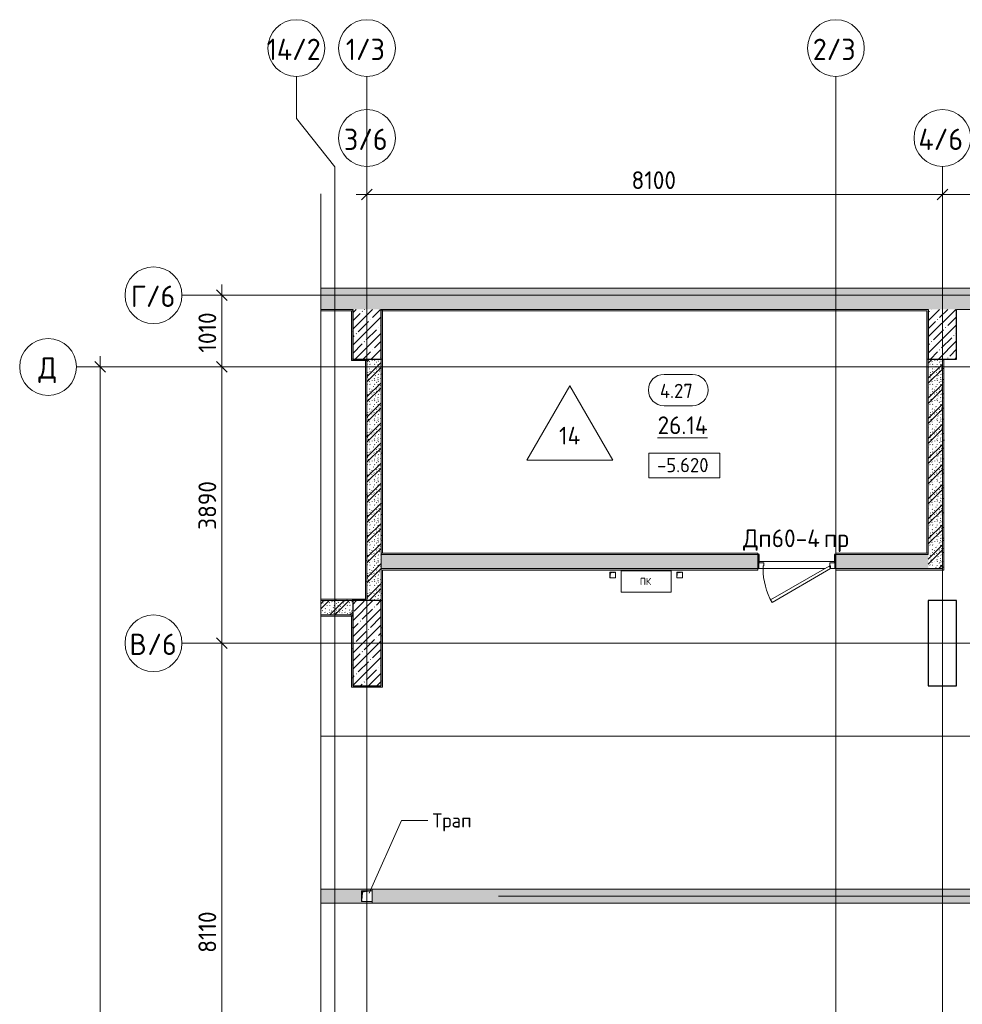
# Model space of a CAD drawing. Header units: millimetres. Extents: x 82112 to 162374, y -10965 to 131389.
# Tile 79 of 82: x 82112 to 95380, y 116527 to 130388. Entities that reach past the tile are written whole.
import ezdxf

# ---------------------------------------------------------------- set-up
doc = ezdxf.new("R2010")
doc.units = ezdxf.units.MM
doc.linetypes.add('3_ Штрих_ 1 х 1 мм', pattern=[2, 1, -1])
doc.linetypes.add('4_ Штрихпунктир_ 10 х 2 мм', pattern=[14, 10, -2, 0, -2])
for name, color, linetype, lineweight in [('A-ANNO-DIMS', 7, 'Continuous', 5), ('A-ANNO-DIMS-100', 7, 'Continuous', 5), ('A-ANNO-NOTE', 7, 'Continuous', 5), ('A-AREA-IDEN', 7, 'Continuous', 5), ('A-DETL', 7, 'Continuous', 25), ('A-DETL-GENF', 7, 'Continuous', 13), ('A-DOOR', 7, 'Continuous', 13), ('A-DOOR-FRAM', 7, 'Continuous', 13), ('A-DOOR-IDEN', 7, 'Continuous', 5), ('A-FLOR', 7, 'Continuous', 13), ('A-FLOR-IDEN', 7, 'Continuous', 5), ('A-WALL', 7, 'Continuous', 13), ('A-WALL-PATT', 7, 'Continuous', 13), ('G-ANNO-DIMS', 7, 'Continuous', 5), ('G-ANNO-TEXT', 7, 'Continuous', 5), ('I-WALL', 7, 'Continuous', 13), ('M-EQPM', 7, 'Continuous', 13), ('S-COLS', 7, 'Continuous', 25), ('S-GRID', 7, 'Continuous', 5), ('S-GRID-IDEN', 7, 'Continuous', 5)]:
    doc.layers.add(name, color=color, linetype=linetype, lineweight=lineweight)
doc.styles.add('GOST Common', font='GOST_Common.ttf', dxfattribs={"height": 100})
doc.styles.add('GOST Common_1', font='GOST_Common.ttf', dxfattribs={"height": 300})
doc.styles.add('GOST Common_2', font='GOST_Common.ttf', dxfattribs={"height": 200})
doc.styles.add('GOST Common_3', font='GOST_Common.ttf', dxfattribs={"height": 250})
doc.dimstyles.new('2_5_мм', dxfattribs={"dimscale": 304.8, "dimtxt": 251.428749, "dimasz": 0.492126, "dimexe": 0.492126, "dimexo": 0.492126, "dimgap": 0, "dimtad": 1, "dimdec": 5, "dimrnd": 1e-05, "dimdsep": 46, "dimtxsty": 'GOST Common_3', "dimblk1": 'OBLIQUE', "dimblk2": 'OBLIQUE', "dimsah": 1, "dimcen": 0.09, "dimdle": 0.492126, "dimadec": 5, "dimazin": 2, "dimtfac": 1, "dimtdec": 4, "dimtix": 1, "dimtmove": 0, "dimatfit": 3, "dimfxl": 1, "dimtvp": 1, "dimtolj": 1, "dimtzin": 0, "dimarcsym": 2})
pattern_1 = [(0, (0, 0), (203.2, 50.8), [3.353, -149.047, 3.353, -149.047, -812.8]), (0, (0, 0), (203.2, 50.8), [-304.8, 3.353, -301.447, 3.353, -149.047, -355.6]), (0, (0, 0), (203.2, 50.8), [-762, 3.353, -98.247, 3.353, -250.647]), (120, (76.2, 25.4), (-145.59409, 150.576362), [3.353, -149.047, 3.353, -149.047, -812.8]), (120, (76.2, 25.4), (-145.59409, 150.576362), [-304.8, 3.353, -301.447, 3.353, -149.047, -355.6]), (120, (76.2, 25.4), (-145.59409, 150.576362), [-762, 3.353, -98.247, 3.353, -250.647]), (240, (101.6, 127), (-57.60591, -201.376362), [3.353, -149.047, 3.353, -149.047, -812.8]), (240, (101.6, 127), (-57.60591, -201.376362), [-304.8, 3.353, -301.447, 3.353, -149.047, -355.6]), (240, (101.6, 127), (-57.60591, -201.376362), [-762, 3.353, -98.247, 3.353, -250.647])]
pattern_2 = [(45, (0, 0), (-114.04925, 114.04925), []), (45, (114.05, 0), (-114.04925, 114.04925), [201.612, -40.322, 3.353, -36.97])]
pattern_3 = [(135, (150.28, 188.64), (-282.8427, 3e-14), [5, -395]), (135, (174.9, 237.36), (-282.8427, 3e-14), [5, -395]), (135, (211.96, 236.53), (-282.8427, 3e-14), [5, -395]), (135, (114.96, 223.96), (-282.8427, 3e-14), [5, -395]), (135, (77.54, 223.96), (-282.8427, 3e-14), [5, -395]), (135, (57.44, 184.52), (-282.8427, 3e-14), [5, -395]), (135, (66.21, 142.9), (-282.8427, 3e-14), [5, -395]), (135, (107.33, 161), (-282.8427, 3e-14), [5, -395]), (135, (99.08, 130.94), (-282.8427, 3e-14), [5, -395]), (135, (22.6, 136.46), (-282.8427, 3e-14), [5, -395]), (135, (21.16, 168.08), (-282.8427, 3e-14), [5, -395]), (135, (46.13, 96.12), (-282.8427, 3e-14), [5, -395]), (135, (3.54, 74.6), (-282.8427, 3e-14), [5, -395]), (135, (40.3, 47.56), (-282.8427, 3e-14), [5, -395]), (135, (39.77, 18.47), (-282.8427, 3e-14), [5, -395]), (135, (76.94, 37.28), (-282.8427, 3e-14), [5, -395]), (135, (114.18, 62.4), (-282.8427, 3e-14), [5, -395]), (135, (139.87, 90.2), (-282.8427, 3e-14), [5, -395]), (135, (141.44, 15.82), (-282.8427, 3e-14), [5, -395]), (135, (188.69, 26.73), (-282.8427, 3e-14), [5, -395]), (135, (176.14, 51.36), (-282.8427, 3e-14), [5, -395]), (135, (177.03, 0), (-282.8427, 3e-14), [5, -395]), (135, (276.61, 8.22), (-282.8427, 3e-14), [5, -395]), (135, (271.19, 31.72), (-282.8427, 3e-14), [5, -395]), (135, (268.29, 119.65), (-282.8427, 3e-14), [5, -395]), (135, (237.92, 101.95), (-282.8427, 3e-14), [5, -395]), (135, (237.92, 158.27), (-282.8427, 3e-14), [5, -395]), (135, (260.4, 204.35), (-282.8427, 3e-14), [5, -395]), (135, (275.54, 235.4), (-282.8427, 3e-14), [5, -395]), (135, (117.62, 268.96), (-282.8427, 3e-14), [5, -395]), (135, (203.62, 273.83), (-282.8427, 3e-14), [5, -395]), (135, (47.24, 279.3), (-282.8427, 3e-14), [5, -395]), (135, (23.2, 266.16), (-282.8427, 3e-14), [5, -395]), (135, (42.78, 232.52), (-282.8427, 3e-14), [5, -395]), (135, (177.76, 90.57), (-282.8427, 3e-14), [5, -395]), (135, (181.12, 121.8), (-282.8427, 3e-14), [5, -395]), (135, (206.73, 172.06), (-282.8427, 3e-14), [5, -395]), (135, (143.14, 136.62), (-282.8427, 3e-14), [5, -395]), (135, (211.51, 131.86), (-282.8427, 3e-14), [5, -395]), (135, (81.47, 95.1), (-282.8427, 3e-14), [5, -395]), (135, (235.13, 60.46), (-282.8427, 3e-14), [5, -395]), (135, (242.24, 4.89), (-282.8427, 3e-14), [5, -395]), (45, (0, 106.07), (-282.8427, 0), []), (45, (106.07, 0), (-282.8427, 0), []), (45, (176.78, 0), (-282.8427, 0), []), (45, (0, 176.78), (-282.8427, 0), [])]

# ---------------------------------------------------------------- blocks, each defined once
blk = doc.blocks.new('Наметкина 10_РД_АР_П_Отделка_R21_rvt-1--01_Подвал_МП_часть В')
at = {"layer": 'A-WALL-PATT', "lineweight": 5}
h = blk.add_hatch(dxfattribs=at)
h.set_pattern_fill('FP_11', color=256, style=0, pattern_type=2)
h.set_pattern_definition(pattern_1)
h.paths.add_polyline_path([(86780, 126290), (86780, 126310), (86350, 126310), (86350, 126290)])
h = blk.add_hatch(dxfattribs=at)
h.set_pattern_fill('FP_11', color=256, style=0, pattern_type=2)
h.set_pattern_definition(pattern_1)
h.paths.add_polyline_path([(86800, 125610), (86800, 126310), (86780, 126310), (86780, 125610)])
h = blk.add_hatch(dxfattribs=at)
h.set_pattern_fill('FP_11', color=256, style=0, pattern_type=2)
h.set_pattern_definition(pattern_1)
h.paths.add_polyline_path([(87000, 125590), (87000, 125610), (86780, 125610), (86780, 125590)])
h = blk.add_hatch(dxfattribs=at)
h.set_pattern_fill('FP_11', color=256, style=0, pattern_type=2)
h.set_pattern_definition(pattern_1)
h.paths.add_polyline_path([(87000, 122210), (87000, 125590), (86980, 125590), (86980, 122210)])
h = blk.add_hatch(dxfattribs=at)
h.set_pattern_fill('FP_11', color=256, style=0, pattern_type=2)
h.set_pattern_definition(pattern_1)
h.paths.add_polyline_path([(87220, 122880), (87220, 125610), (87200, 125610), (87200, 122880)])
h = blk.add_hatch(dxfattribs=at)
h.set_pattern_fill('FP_11', color=256, style=0, pattern_type=2)
h.set_pattern_definition(pattern_1)
h.paths.add_polyline_path([(95120, 122640), (95120, 125610), (95100, 125610), (95100, 122640)])
h = blk.add_hatch(dxfattribs=at)
h.set_pattern_fill('FP_11', color=256, style=0, pattern_type=2)
h.set_pattern_definition(pattern_1)
h.paths.add_polyline_path([(92515, 122740), (92520, 122740), (92520, 122860), (92500, 122860), (92500, 122740)])
h = blk.add_hatch(dxfattribs=at)
h.set_pattern_fill('FP_11', color=256, style=0, pattern_type=2)
h.set_pattern_definition(pattern_1)
h.paths.add_polyline_path([(92515, 122740), (92520, 122740), (92520, 122860), (92500, 122860), (92500, 122740)])
h = blk.add_hatch(dxfattribs=at)
h.set_pattern_fill('FP_11', color=256, style=0, pattern_type=2)
h.set_pattern_definition(pattern_1)
h.paths.add_polyline_path([(95100, 122640), (95100, 122660), (93600, 122660), (93600, 122640), (94110, 122640)])
h.paths.add_polyline_path([(92500, 122640), (92500, 122660), (87200, 122660), (87200, 122640), (90038, 122640)])
h = blk.add_hatch(dxfattribs=at)
h.set_pattern_fill('FP_11', color=256, style=0, pattern_type=2)
h.set_pattern_definition(pattern_1)
h.paths.add_polyline_path([(87220, 122210), (87220, 122640), (87200, 122640), (87200, 122210)])
h = blk.add_hatch(dxfattribs=at)
h.set_pattern_fill('FP_11', color=256, style=0, pattern_type=2)
h.set_pattern_definition(pattern_1)
h.paths.add_polyline_path([(86800, 122210), (86800, 122230), (86350, 122230), (86350, 122210)])
h = blk.add_hatch(dxfattribs=at)
h.set_pattern_fill('FP_11', color=256, style=0, pattern_type=2)
h.set_pattern_definition(pattern_1)
h.paths.add_polyline_path([(86980, 122210), (86980, 122230), (86800, 122230), (86800, 122210)])
h = blk.add_hatch(dxfattribs=at)
h.set_pattern_fill('FP_11', color=256, style=0, pattern_type=2)
h.set_pattern_definition(pattern_1)
h.paths.add_polyline_path([(87220, 120990), (87220, 122210), (87200, 122210), (87200, 120990)])
h = blk.add_hatch(dxfattribs=at)
h.set_pattern_fill('FP_11', color=256, style=0, pattern_type=2)
h.set_pattern_definition(pattern_1)
h.paths.add_polyline_path([(86780, 121990), (86800, 121990), (86800, 122010), (86350, 122010), (86350, 121990)])
h = blk.add_hatch(dxfattribs=at)
h.set_pattern_fill('FP_11', color=256, style=0, pattern_type=2)
h.set_pattern_definition(pattern_1)
h.paths.add_polyline_path([(86800, 121010), (86800, 121990), (86780, 121990), (86780, 121010)])
h = blk.add_hatch(dxfattribs=at)
h.set_pattern_fill('FP_11', color=256, style=0, pattern_type=2)
h.set_pattern_definition(pattern_1)
h.paths.add_polyline_path([(87200, 120990), (87200, 121010), (86780, 121010), (86780, 120990)])
at = {"layer": 'A-WALL'}
for p, q in [((86780, 126310), (86350, 126310)), ((86350, 126290), (86780, 126290)), ((86800, 126310), (86780, 126310)), ((86780, 126290), (86780, 125610)), ((86800, 125610), (86800, 126310)), ((87200, 126300), (87200, 125610)), ((87220, 126300), (87200, 126300)), ((94900, 126310), (87220, 126310)), ((87220, 126310), (87220, 126300)), ((87220, 125610), (87220, 126290)), ((87220, 126290), (94880, 126290)), ((94880, 126290), (94880, 125610)), ((94900, 126290), (94900, 126310)), ((94900, 125610), (94900, 126290)), ((86780, 125610), (86800, 125610)), ((87000, 125610), (86780, 125610)), ((86780, 125610), (86780, 125590)), ((86780, 125590), (87000, 125590)), ((87000, 125590), (86980, 125590)), ((86980, 125590), (86980, 122230)), ((87000, 125590), (87000, 125610)), ((87000, 122210), (87000, 125590)), ((87200, 125610), (87200, 122880)), ((87220, 125610), (87200, 125610)), ((87200, 125610), (87220, 125610)), ((87200, 125610), (87200, 122880)), ((87220, 125610), (87200, 125610)), ((87220, 122880), (87220, 125610)), ((87220, 122880), (87220, 125610)), ((94900, 125610), (94880, 125610)), ((94880, 125610), (94880, 122880)), ((94880, 125610), (94900, 125610)), ((94900, 122880), (94900, 125610)), ((95100, 125610), (95100, 122640)), ((95120, 125610), (95100, 125610)), ((95120, 122640), (95120, 125610)), ((87200, 122880), (87220, 122880)), ((87200, 122880), (87220, 122880)), ((92500, 122880), (87200, 122880)), ((87200, 122880), (87200, 122860)), ((87200, 122860), (92500, 122860)), ((92500, 122860), (92500, 122880)), ((92520, 122860), (92500, 122860)), ((92500, 122860), (92500, 122740)), ((92520, 122740), (92520, 122860)), ((93580, 122860), (93580, 122740)), ((93600, 122860), (93580, 122860)), ((94900, 122880), (93600, 122880)), ((93600, 122880), (93600, 122860)), ((93600, 122740), (93600, 122860)), ((93600, 122860), (94900, 122860)), ((94880, 122880), (94900, 122880)), ((94900, 122860), (94900, 122880)), ((92500, 122740), (92515, 122740)), ((92500, 122740), (92515, 122740)), ((93585, 122740), (93600, 122740)), ((93585, 122740), (93600, 122740)), ((92500, 122660), (87200, 122660)), ((87200, 122660), (87200, 122640)), ((87200, 122640), (87200, 122210)), ((87220, 122640), (92500, 122640)), ((87220, 122210), (87220, 122640)), ((92500, 122640), (92500, 122660)), ((95100, 122660), (93600, 122660)), ((93600, 122660), (93600, 122640)), ((93600, 122640), (95100, 122640)), ((95100, 122640), (95100, 122660)), ((95100, 122640), (95120, 122640)), ((86800, 122230), (86350, 122230)), ((86350, 122210), (86800, 122210)), ((86980, 122230), (86800, 122230)), ((86800, 122210), (86980, 122210)), ((86980, 122210), (87000, 122210)), ((87200, 122210), (87200, 121010)), ((87220, 122210), (87200, 122210)), ((87200, 122210), (87220, 122210)), ((87220, 120990), (87220, 122210)), ((86800, 122010), (86350, 122010)), ((86350, 121990), (86780, 121990)), ((86780, 121990), (86780, 121010)), ((86800, 121990), (86800, 122010)), ((86800, 121010), (86800, 121990)), ((86780, 121010), (86780, 120990)), ((86780, 120990), (87200, 120990)), ((87200, 121010), (86800, 121010)), ((87200, 120990), (87220, 120990))]:
    blk.add_line(p, q, dxfattribs=at)
at = {"layer": 'A-WALL', "lineweight": 25}
for p, q in [((92520, 122860), (92500, 122860)), ((92500, 122860), (92500, 122740)), ((92520, 122740), (92520, 122860)), ((93580, 122860), (93580, 122740)), ((93600, 122860), (93580, 122860)), ((93600, 122740), (93600, 122860)), ((86800, 122230), (86800, 122210)), ((86800, 122210), (86800, 122230)), ((86980, 122210), (86980, 122230)), ((86800, 121990), (86780, 121990))]:
    blk.add_line(p, q, dxfattribs=at)
blk = doc.blocks.new('АР_Дверь однопольная - 1100х2100h_техн_ помещ_-4753889--01_Подвал_МП_часть В')
at = {"layer": 'A-DOOR'}
for p, q in [((348, 575), (-475, 100)), ((368, 540), (348, 575)), ((-455, 65), (368, 540)), ((-475, 100), (-455, 65))]:
    blk.add_line(p, q, dxfattribs=at)
at = {"layer": 'A-DOOR', "lineweight": 5}
blk.add_arc((-475, 100), 950, 360, 30, dxfattribs=at)
at = {"layer": 'A-DOOR-FRAM'}
for p, q in [((-535, 100), (-550, 100)), ((-535, 20), (-550, 20)), ((-475, 100), (-535, 100)), ((-535, 100), (-535, 20)), ((-535, 20), (-465, 20)), ((-475, 60), (-475, 100)), ((-465, 60), (-475, 60)), ((-465, 20), (-465, 60)), ((475, 60), (465, 60)), ((465, 60), (465, 20)), ((465, 20), (535, 20)), ((535, 100), (475, 100)), ((475, 100), (475, 60)), ((535, 20), (535, 100)), ((535, 100), (550, 100)), ((535, 20), (550, 20))]:
    blk.add_line(p, q, dxfattribs=at)
blk = doc.blocks.new('АР_Лоток - 200х100h_ЛВ1-7512156--01_Подвал_МП_часть В')
at = {"layer": 'M-EQPM', "true_color": 0xdddddd}
blk.add_hatch(color=254, dxfattribs=at).paths.add_polyline_path([(23300, -100), (23300, 100), (0, 100), (0, -100), (15178, -100)])
at = {"layer": 'M-EQPM'}
for p, q in [((0, 100), (0, 75)), ((0, -75), (0, -100))]:
    blk.add_line(p, q, dxfattribs=at)
blk = doc.blocks.new('АР_Канал вертикальный прямоугольный - ПК-3224475--01_Подвал_МП_часть В')
at = {"layer": 'A-DETL-GENF', "linetype": '3_ Штрих_ 1 х 1 мм'}
for p, q in [((350, 150), (-350, 150)), ((-350, 150), (-350, -150)), ((350, -150), (350, 150)), ((-350, -150), (350, -150))]:
    blk.add_line(p, q, dxfattribs=at)
at = {"layer": 'M-EQPM'}
for p, q in [((-350, -150), (-350, 150)), ((-350, 150), (350, 150)), ((350, 150), (350, -150)), ((350, -150), (-350, -150))]:
    blk.add_line(p, q, dxfattribs=at)
blk = doc.blocks.new('АР_Канал вертикальный прямоугольный - ВК-5403405--01_Подвал_МП_часть В')
at = {"layer": 'A-DETL-GENF'}
blk.add_hatch(color=256, dxfattribs=at).paths.add_polyline_path([(-75, -75), (-60, 60), (75, 75), (-75, 75)])
at = {"layer": 'A-DETL-GENF', "linetype": '3_ Штрих_ 1 х 1 мм'}
for p, q in [((75, 75), (-75, 75)), ((-75, 75), (-75, -75)), ((75, 75), (-75, 75)), ((-75, 75), (-75, -75)), ((-75, -75), (-60, 60)), ((-75, -75), (-60, 60)), ((-60, 60), (75, 75)), ((-60, 60), (75, 75)), ((75, -75), (75, 75)), ((-75, -75), (75, -75))]:
    blk.add_line(p, q, dxfattribs=at)
at = {"layer": 'M-EQPM'}
for p, q in [((-75, -75), (-75, 75)), ((-75, 75), (75, 75)), ((75, 75), (75, -75)), ((75, -75), (-75, -75))]:
    blk.add_line(p, q, dxfattribs=at)
blk = doc.blocks.new('АР_Канал вертикальный прямоугольный - АПТ-5386077--01_Подвал_МП_часть В')
at = {"layer": 'A-DETL-GENF'}
blk.add_hatch(color=256, dxfattribs=at).paths.add_polyline_path([(-40, -40), (-32, 32), (40, 40), (-40, 40)])
at = {"layer": 'A-DETL-GENF', "linetype": '3_ Штрих_ 1 х 1 мм'}
for p, q in [((40, 40), (-40, 40)), ((-40, 40), (-40, -40)), ((40, 40), (-40, 40)), ((-40, 40), (-40, -40)), ((-40, -40), (-32, 32)), ((-40, -40), (-32, 32)), ((-32, 32), (40, 40)), ((-32, 32), (40, 40)), ((40, -40), (40, 40)), ((-40, -40), (40, -40))]:
    blk.add_line(p, q, dxfattribs=at)
at = {"layer": 'M-EQPM'}
for p, q in [((-40, -40), (-40, 40)), ((-40, 40), (40, 40)), ((40, 40), (40, -40)), ((40, -40), (-40, -40))]:
    blk.add_line(p, q, dxfattribs=at)
blk = doc.blocks.new('АР_Лоток - 200х100h_L_1000_с вертик_отводом_ЛВ3-7511687--01_Подвал_МП_часть В')
at = {"layer": 'M-EQPM', "true_color": 0xdddddd}
blk.add_hatch(color=254, dxfattribs=at).paths.add_polyline_path([(850, -100), (1000, -100), (1000, -75), (850, -75), (850, 75), (1000, 75), (1000, 100), (275, 100), (275, -100)])
at = {"layer": 'M-EQPM'}
for p, q in [((1000, 75), (1000, 100)), ((1000, -100), (1000, -75))]:
    blk.add_line(p, q, dxfattribs=at)
blk = doc.blocks.new('Линия разрыва - М 1_50-5857910--01_Подвал_МП_часть В')
at = {"layer": 'A-DETL-GENF', "lineweight": 5}
blk.add_line((35800, 0), (54, 0), dxfattribs=at)
blk = doc.blocks.new('Ось сетки - 8_0 мм-31302--01_Подвал_МП_часть В')
at = {"layer": 'S-GRID-IDEN'}
blk.add_circle((0, 0), 4, dxfattribs=at)
blk = doc.blocks.new('Марка помещения _Номер_ - 2 мм-68851--01_Подвал_МП_часть В')
at = {"layer": 'A-AREA-IDEN'}
for p, q in [((-2.03, 2.21), (1.97, 2.21)), ((-2.03, -2.19), (1.97, -2.19))]:
    blk.add_line(p, q, dxfattribs=at)
for centre, start, end in [((-2.03, 0.01), 90, 270), ((1.97, 0.01), 270, 90)]:
    blk.add_arc(centre, 2.2, start, end, dxfattribs=at)
blk = doc.blocks.new('DIMBLOCK198--01_Подвал_МП_часть В')
at = {"layer": 'A-ANNO-DIMS-100', "transparency": 16777216}
for p, q in [((87000, 127883), (87000, 128077)), ((95100, 127883), (95100, 128077)), ((86850, 127927), (95100, 127927)), ((87000, 127927), (87000, 127883)), ((95100, 127927), (95100, 127883))]:
    blk.add_line(p, q, dxfattribs=at)
at = {"layer": 'A-ANNO-DIMS-100', "lineweight": 25, "transparency": 16777216}
for p, q in [((87000, 127927), (87075, 128002)), ((95100, 127927), (95175, 128002)), ((87000, 127927), (86925, 127852)), ((95100, 127927), (95025, 127852))]:
    blk.add_line(p, q, dxfattribs=at)
at = {"layer": 'A-ANNO-DIMS-100', "color": 0, "transparency": 16777216, "insert": (90724, 128254), "char_height": 250, "width": 782.41, "attachment_point": 1, "line_spacing_factor": 1.022761, "style": 'GOST Common_3'}
blk.add_mtext('8100', dxfattribs=at)
blk = doc.blocks.new('_Oblique')
at = {"color": 0, "linetype": 'ByBlock', "lineweight": -2}
blk.add_line((-0.5, -0.5), (0.5, 0.5), dxfattribs=at)
blk = doc.blocks.new('DIMBLOCK199--01_Подвал_МП_часть В')
at = {"layer": 'A-ANNO-DIMS-100', "transparency": 16777216}
for p, q in [((95100, 127883), (95100, 128077)), ((103200, 127883), (103200, 128077)), ((95100, 127927), (103200, 127927)), ((95100, 127927), (95100, 127883)), ((103200, 127927), (103200, 127883))]:
    blk.add_line(p, q, dxfattribs=at)
at = {"layer": 'A-ANNO-DIMS-100', "lineweight": 25, "transparency": 16777216}
for p, q in [((95100, 127927), (95175, 128002)), ((103200, 127927), (103275, 128002)), ((95100, 127927), (95025, 127852)), ((103200, 127927), (103125, 127852))]:
    blk.add_line(p, q, dxfattribs=at)
at = {"layer": 'A-ANNO-DIMS-100', "color": 0, "transparency": 16777216, "insert": (98824, 128254), "char_height": 250, "width": 782.41, "attachment_point": 1, "line_spacing_factor": 1.022761, "style": 'GOST Common_3'}
blk.add_mtext('8100', dxfattribs=at)
blk = doc.blocks.new('Высотные отметки - Frame_2-749557--01_Подвал_МП_часть В')
at = {"layer": 'G-ANNO-DIMS'}
for p, q in [((-5, 3.5), (-5, 0)), ((5, 3.5), (-5, 3.5)), ((5, 0), (5, 3.5)), ((-5, 0), (5, 0))]:
    blk.add_line(p, q, dxfattribs=at)
blk = doc.blocks.new('Марка полов - Марка полов-4106608--01_Подвал_МП_часть В')
at = {"layer": 'A-FLOR-IDEN'}
for p, q in [((0, 7), (-6.06, -3.5)), ((6.06, -3.5), (0, 7)), ((-6.06, -3.5), (6.06, -3.5))]:
    blk.add_line(p, q, dxfattribs=at)
blk = doc.blocks.new('DIMBLOCK236--01_Подвал_МП_часть В')
at = {"layer": 'A-ANNO-DIMS-100', "transparency": 16777216}
for p, q in [((84999, 121610), (84805, 121610)), ((84955, 113500), (84955, 121610)), ((84955, 121610), (84999, 121610)), ((84999, 113500), (84805, 113500)), ((84955, 113500), (84999, 113500))]:
    blk.add_line(p, q, dxfattribs=at)
at = {"layer": 'A-ANNO-DIMS-100', "lineweight": 25, "transparency": 16777216}
for p, q in [((84955, 121610), (84880, 121685)), ((84955, 121610), (85030, 121535)), ((84955, 113500), (84880, 113575)), ((84955, 113500), (85030, 113425))]:
    blk.add_line(p, q, dxfattribs=at)
at = {"layer": 'A-ANNO-DIMS-100', "color": 0, "transparency": 16777216, "insert": (84628, 117252), "char_height": 250, "width": 726.16, "attachment_point": 1, "rotation": 90, "line_spacing_factor": 1.022761, "style": 'GOST Common_3'}
blk.add_mtext('8110', dxfattribs=at)
blk = doc.blocks.new('DIMBLOCK237--01_Подвал_МП_часть В')
at = {"layer": 'A-ANNO-DIMS-100', "transparency": 16777216}
for p, q in [((84999, 125500), (84805, 125500)), ((84955, 121610), (84955, 125500)), ((84955, 125500), (84999, 125500)), ((84999, 121610), (84805, 121610)), ((84955, 121610), (84999, 121610))]:
    blk.add_line(p, q, dxfattribs=at)
at = {"layer": 'A-ANNO-DIMS-100', "lineweight": 25, "transparency": 16777216}
for p, q in [((84955, 125500), (84880, 125575)), ((84955, 125500), (85030, 125425)), ((84955, 121610), (84880, 121685)), ((84955, 121610), (85030, 121535))]:
    blk.add_line(p, q, dxfattribs=at)
at = {"layer": 'A-ANNO-DIMS-100', "color": 0, "transparency": 16777216, "insert": (84628, 123206), "char_height": 250, "width": 838.66, "attachment_point": 1, "rotation": 90, "line_spacing_factor": 1.022761, "style": 'GOST Common_3'}
blk.add_mtext('3890', dxfattribs=at)
blk = doc.blocks.new('DIMBLOCK238--01_Подвал_МП_часть В')
at = {"layer": 'A-ANNO-DIMS-100', "lineweight": 25, "transparency": 16777216}
for p, q in [((84955, 126510), (84880, 126585)), ((84955, 126510), (85030, 126435)), ((84955, 125500), (84880, 125575)), ((84955, 125500), (85030, 125425))]:
    blk.add_line(p, q, dxfattribs=at)
at = {"layer": 'A-ANNO-DIMS-100', "transparency": 16777216}
for p, q in [((84955, 125500), (84955, 126660)), ((84999, 126510), (84805, 126510)), ((84955, 126510), (84999, 126510)), ((84999, 125500), (84805, 125500)), ((84955, 125500), (84999, 125500))]:
    blk.add_line(p, q, dxfattribs=at)
at = {"layer": 'A-ANNO-DIMS-100', "color": 0, "transparency": 16777216, "insert": (84628, 125702), "char_height": 250, "width": 726.16, "attachment_point": 1, "rotation": 90, "line_spacing_factor": 1.022761, "style": 'GOST Common_3'}
blk.add_mtext('1010', dxfattribs=at)
blk = doc.blocks.new('DIMBLOCK242--01_Подвал_МП_часть В')
at = {"layer": 'A-ANNO-DIMS-100', "transparency": 16777216}
for p, q in [((83243, 99300), (83243, 125650)), ((83257, 125500), (83093, 125500)), ((83243, 125500), (83257, 125500)), ((83257, 99300), (83093, 99300)), ((83243, 99300), (83257, 99300))]:
    blk.add_line(p, q, dxfattribs=at)
at = {"layer": 'A-ANNO-DIMS-100', "lineweight": 25, "transparency": 16777216}
for p, q in [((83243, 125500), (83168, 125575)), ((83243, 125500), (83318, 125425)), ((83243, 99300), (83168, 99375)), ((83243, 99300), (83318, 99225))]:
    blk.add_line(p, q, dxfattribs=at)
at = {"layer": 'A-ANNO-DIMS-100', "color": 0, "transparency": 16777216, "insert": (82916, 111963), "char_height": 250, "width": 1048.33, "attachment_point": 1, "rotation": 90, "line_spacing_factor": 1.022761, "style": 'GOST Common_3'}
blk.add_mtext('26200', dxfattribs=at)

msp = doc.modelspace()

# ---------------------------------------------------------------- hatches: boundary and pattern name
at = {"layer": 'A-WALL-PATT', "lineweight": 5}
h = msp.add_hatch(dxfattribs=at)
h.set_pattern_fill('FP_1', color=256, style=0, pattern_type=2)
h.set_pattern_definition(pattern_2)
h.paths.add_polyline_path([(139358.511549, 126310), (139223.143001, 126610), (86349.50616, 126610), (86349.50616, 126310), (139029.384455, 126310)])
h = msp.add_hatch(dxfattribs=at)
h.set_pattern_fill('FP_5', color=256, style=0, pattern_type=2)
h.set_pattern_definition(pattern_3)
h.paths.add_polyline_path([(87200, 122210), (87200, 125610), (87000, 125610), (87000, 122210)])
h = msp.add_hatch(dxfattribs=at)
h.set_pattern_fill('FP_5', color=256, style=0, pattern_type=2)
h.set_pattern_definition(pattern_3)
h.paths.add_polyline_path([(95100, 122660), (95100, 125610), (94900, 125610), (94900, 122660)])
h = msp.add_hatch(dxfattribs=at)
h.set_pattern_fill('FP_5', color=256, style=0, pattern_type=2)
h.set_pattern_definition(pattern_3)
h.paths.add_polyline_path([(94110.042794, 122660), (94900, 122660), (94900, 122860), (93600, 122860), (93600, 122660)])
h.paths.add_polyline_path([(92500, 122660), (92500, 122860), (87200, 122860), (87200, 122660), (90038.422963, 122660)])
h = msp.add_hatch(dxfattribs=at)
h.set_pattern_fill('FP_5', color=256, style=0, pattern_type=2)
h.set_pattern_definition(pattern_3)
h.paths.add_polyline_path([(86800, 122010), (86800, 122210), (86349.50616, 122210), (86349.50616, 122010)])
at = {"layer": 'S-COLS', "lineweight": 5}
h = msp.add_hatch(dxfattribs=at)
h.set_pattern_fill('FP_1', color=256, style=0, pattern_type=2)
h.set_pattern_definition(pattern_2)
h.paths.add_polyline_path([(87200, 125610), (87200, 126310), (86800, 126310), (86800, 125610)])
h = msp.add_hatch(dxfattribs=at)
h.set_pattern_fill('FP_1', color=256, style=0, pattern_type=2)
h.set_pattern_definition(pattern_2)
h.paths.add_polyline_path([(95300, 125610), (95300, 126310), (94900, 126310), (94900, 125610)])
h = msp.add_hatch(dxfattribs=at)
h.set_pattern_fill('FP_1', color=256, style=0, pattern_type=2)
h.set_pattern_definition(pattern_2)
h.paths.add_polyline_path([(87200, 121010), (87200, 122210), (86800, 122210), (86800, 121010)])

# ---------------------------------------------------------------- linework, layer by layer
at = {"layer": 'A-DETL', "linetype": '4_ Штрихпунктир_ 10 х 2 мм', "lineweight": 5}
msp.add_line((88850, 118050), (140150, 118050), dxfattribs=at)
at = {"layer": 'A-FLOR'}
for p, q in [((92520, 122760), (93580, 122760)), ((92515, 122660), (92500, 122660)), ((93445, 122660), (92575, 122660)), ((93600, 122660), (93585, 122660)), ((86349.50616, 120300), (141245, 120300)), ((86349.50616, 118150), (139095, 118150)), ((139095, 117950), (86349.50616, 117950))]:
    msp.add_line(p, q, dxfattribs=at)
at = {"layer": 'A-WALL'}
for p, q in [((139223.143001, 126610), (86349.50616, 126610)), ((86349.50616, 126310), (86800, 126310)), ((87200, 126310), (94900, 126310)), ((95300, 126310), (127300, 126310))]:
    msp.add_line(p, q, dxfattribs=at)
at = {"layer": 'G-ANNO-TEXT'}
for p, q in [((87032.041043, 118092.345782), (87487.047269, 119115.847494)), ((87487.047269, 119115.847494), (87856.918231, 119115.847494))]:
    msp.add_line(p, q, dxfattribs=at)
at = {"layer": 'I-WALL'}
for p, q in [((87200, 125610), (87000, 125610)), ((87000, 125610), (87000, 122210)), ((87200, 122210), (87200, 125610)), ((94900, 125610), (94900, 122860)), ((95100, 125610), (94900, 125610)), ((95100, 122660), (95100, 125610)), ((92500, 122860), (87200, 122860)), ((92500, 122660), (92500, 122860)), ((94900, 122860), (93600, 122860)), ((93600, 122860), (93600, 122660)), ((87200, 122660), (92500, 122660)), ((93600, 122660), (95100, 122660)), ((86800, 122210), (86349.50616, 122210)), ((86800, 122010), (86800, 122210)), ((87000, 122210), (87200, 122210)), ((86349.50616, 122010), (86800, 122010))]:
    msp.add_line(p, q, dxfattribs=at)
at = {"layer": 'S-COLS'}
for p, q in [((86800, 126310), (86800, 125610)), ((87200, 125610), (87200, 126310)), ((94900, 126310), (94900, 125610)), ((95300, 125610), (95300, 126310)), ((86800, 125610), (87200, 125610)), ((94900, 125610), (95300, 125610)), ((87200, 122210), (86800, 122210)), ((86800, 122210), (86800, 121010)), ((87200, 121010), (87200, 122210)), ((95300, 122210), (94900, 122210)), ((94900, 122210), (94900, 121010)), ((95300, 121010), (95300, 122210)), ((86800, 121010), (87200, 121010)), ((94900, 121010), (95300, 121010))]:
    msp.add_line(p, q, dxfattribs=at)
at = {"layer": 'S-GRID'}
for p, q in [((86005.918808, 128996.30373), (86005.918808, 129588.42805)), ((86550, 128318.42805), (86005.918808, 128996.30373))]:
    msp.add_line(p, q, dxfattribs=at)
at = {"layer": 'S-GRID', "linetype": '4_ Штрихпунктир_ 10 х 2 мм'}
for p, q in [((87000, 80104.964717), (87000, 129588.42805)), ((93600, 80104.964717), (93600, 129588.42805)), ((86550, 80104.964717), (86550, 128318.42805)), ((87000, 103519.533888), (87000, 128322.054704)), ((95100, 103519.533888), (95100, 128322.054704)), ((150645.862349, 126510), (84395.24188, 126510)), ((149839.654932, 126510), (84395.24188, 126510)), ((153059.054125, 125500), (82911.954059, 125500)), ((149839.654932, 121610), (84395.24188, 121610))]:
    msp.add_line(p, q, dxfattribs=at)

# ---------------------------------------------------------------- block references
at = {"lineweight": 5}
msp.add_blockref('Наметкина 10_РД_АР_П_Отделка_R21_rvt-1--01_Подвал_МП_часть В', (0, 0), dxfattribs=at)
at = {"layer": 'A-AREA-IDEN', "xscale": 99.99999999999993, "yscale": 99.99999999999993, "zscale": 99.99999999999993}
msp.add_blockref('Марка помещения _Номер_ - 2 мм-68851--01_Подвал_МП_часть В', (91384.111897, 125173.549817), dxfattribs=at)
at = {"layer": 'A-DETL-GENF', "rotation": 269.9999999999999}
msp.add_blockref('Линия разрыва - М 1_50-5857910--01_Подвал_МП_часть В', (86349.50616, 127989.725389), dxfattribs=at)
at = {"layer": 'A-DOOR', "rotation": 180}
msp.add_blockref('АР_Дверь однопольная - 1100х2100h_техн_ помещ_-4753889--01_Подвал_МП_часть В', (93050, 122760), dxfattribs=at)
at = {"layer": 'A-FLOR-IDEN', "xscale": 99.99999999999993, "yscale": 99.99999999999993, "zscale": 99.99999999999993}
msp.add_blockref('Марка полов - Марка полов-4106608--01_Подвал_МП_часть В', (89854.304482, 124535), dxfattribs=at)
at = {"layer": 'G-ANNO-DIMS', "xscale": 99.99999999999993, "yscale": 99.99999999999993, "zscale": 99.99999999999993}
msp.add_blockref('Высотные отметки - Frame_2-749557--01_Подвал_МП_часть В', (91465.3889, 123936.395009), dxfattribs=at)
at = {"layer": 'M-EQPM'}
for name, p in [('АР_Канал вертикальный прямоугольный - АПТ-5386077--01_Подвал_МП_часть В', (90460, 122570)), ('АР_Канал вертикальный прямоугольный - АПТ-5386077--01_Подвал_МП_часть В', (91400, 122570)), ('АР_Лоток - 200х100h_L_1000_с вертик_отводом_ЛВ3-7511687--01_Подвал_МП_часть В', (86075, 118050)), ('АР_Канал вертикальный прямоугольный - ВК-5403405--01_Подвал_МП_часть В', (87000, 118050)), ('АР_Лоток - 200х100h_ЛВ1-7512156--01_Подвал_МП_часть В', (87075, 118050))]:
    msp.add_blockref(name, p, dxfattribs=at)
at = {"layer": 'M-EQPM', "rotation": 180}
msp.add_blockref('АР_Канал вертикальный прямоугольный - ПК-3224475--01_Подвал_МП_часть В', (90930, 122480), dxfattribs=at)
at = {"layer": 'S-GRID-IDEN', "xscale": 99.99999999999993, "yscale": 99.99999999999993, "zscale": 99.99999999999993}
for p in [(86005.918808, 129988.42805), (87000, 129988.42805), (93600, 129988.42805), (87000, 128722.054704), (95100, 128722.054704)]:
    msp.add_blockref('Ось сетки - 8_0 мм-31302--01_Подвал_МП_часть В', p, dxfattribs=at)
at = {"layer": 'S-GRID-IDEN', "xscale": 99.99999999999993, "yscale": 99.99999999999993, "zscale": 99.99999999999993, "rotation": 89.99999999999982}
for p in [(83995.24188, 126510), (82511.954059, 125500), (83995.24188, 121610)]:
    msp.add_blockref('Ось сетки - 8_0 мм-31302--01_Подвал_МП_часть В', p, dxfattribs=at)

# ---------------------------------------------------------------- texts
at = {"layer": 'A-ANNO-NOTE', "insert": (90842.593256, 122530.577764), "char_height": 100, "width": 192.405, "attachment_point": 1, "style": 'GOST Common'}
msp.add_mtext('ПК', dxfattribs=at)
at = {"layer": 'A-AREA-IDEN', "attachment_point": 1}
for s, insert, char_height, width, style in [('4.27', (91123.097701, 125262.292999), 200, 625.31625, 'GOST Common_2'), ('\\L26.14', (91090.443148, 124803.958359), 250, 913.92375, 'GOST Common_3')]:
    msp.add_mtext(s, dxfattribs=dict(at, insert=insert, char_height=char_height, width=width, style=style))
at = {"layer": 'A-DOOR-IDEN', "char_height": 250, "attachment_point": 1, "style": 'GOST Common_3'}
for s, insert, width in [('Дп', (92294.381106, 123212.03252), 489.029375), ('60-4', (92697.870689, 123212.03252), 889.873125), ('пр', (93432.089439, 123212.03252), 432.91125)]:
    msp.add_mtext(s, dxfattribs=dict(at, insert=insert, width=width))
at = {"layer": 'A-FLOR-IDEN', "insert": (89704.428199, 124657.061672), "char_height": 250, "width": 392.826875, "attachment_point": 1, "style": 'GOST Common_3'}
msp.add_mtext('14', dxfattribs=at)
at = {"layer": 'G-ANNO-DIMS', "insert": (91083.232373, 124217.76067), "char_height": 200, "width": 917.17566319, "attachment_point": 1, "line_spacing_factor": 1.022761, "style": 'GOST Common_2'}
msp.add_mtext('-5.620', dxfattribs=at)
at = {"layer": 'G-ANNO-TEXT', "insert": (87921.918231, 119215.847494), "char_height": 200, "width": 753.58625, "attachment_point": 1, "style": 'GOST Common_2'}
msp.add_mtext('Трап', dxfattribs=at)
at = {"layer": 'S-GRID-IDEN', "char_height": 300, "attachment_point": 1, "style": 'GOST Common_1'}
for s, insert, width in [('14/2', (85588.796738, 130120.515199), 1002.109375), ('1/3', (86701.87793, 130120.515199), 713.501875), ('2/3', (93275.87793, 130120.515199), 777.636875), ('3/6', (86675.87793, 128854.141853), 777.636875), ('4/6', (94762.37793, 128854.141853), 809.704375), ('\\fGOST Common|b0|i0|c204|p34|;Г', (83676.821398, 126644.544597), 256.54), ('/6', (83888.488064, 126644.544597), 513.08), ('\\fGOST Common|b0|i0|c204|p34|;Д', (82375.533577, 125634.544597), 328.691875), ('\\fGOST Common|b0|i0|c204|p34|;В', (83657.321398, 121744.544597), 304.64125), ('/6', (83908.675564, 121744.544597), 513.08)]:
    msp.add_mtext(s, dxfattribs=dict(at, insert=insert, width=width))

# ---------------------------------------------------------------- dimensions: what is measured, and where the dimension line sits
at = {"layer": 'A-ANNO-DIMS'}
for base, p1, p2, picture, middle in [((95100.0000000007, 127927.424970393), (86999.9999999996, 128033.4909875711), (95100.0000000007, 128033.4909875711), 'DIMBLOCK198--01_Подвал_МП_часть В', (91050.0000000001, 128052.424970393)), ((103200.0000000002, 127927.424970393), (95100.0000000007, 128033.4909875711), (103200.0000000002, 128033.4909875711), 'DIMBLOCK199--01_Подвал_МП_часть В', (99150.0000000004, 128052.424970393))]:
    dim = msp.add_linear_dim(base=base, p1=p1, p2=p2, dimstyle='2_5_мм', override={"dimpost": '<>', "dimfxl": 8100}, dxfattribs=at)
    dim.commit()
    dim.dimension.update_dxf_attribs({"geometry": picture, "text_midpoint": middle})
for base, p1, p2, override, picture, middle in [((84954.723867, 126510), (84848.65785, 125500), (84848.65785, 126510), {"dimpost": '<>', "dimfxl": 1010}, 'DIMBLOCK238--01_Подвал_МП_часть В', (84829.723867, 126005)), ((83242.7809214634, 125500.000000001), (83407.4652321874, 99300.0000000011), (83407.4652321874, 125500.000000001), {"dimpost": '<>', "dimfxl": 26200}, 'DIMBLOCK242--01_Подвал_МП_часть В', (83117.7809214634, 112400.000000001)), ((84954.723867, 125500), (84848.65785, 121610), (84848.65785, 125500), {"dimpost": '<>', "dimfxl": 3890}, 'DIMBLOCK237--01_Подвал_МП_часть В', (84829.723867, 123555)), ((84954.7238667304, 121610.0000000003), (84848.6578495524, 113500.0000000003), (84848.6578495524, 121610.0000000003), {"dimpost": '<>', "dimfxl": 8110}, 'DIMBLOCK236--01_Подвал_МП_часть В', (84829.7238667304, 117555.0000000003))]:
    dim = msp.add_linear_dim(base=base, p1=p1, p2=p2, angle=90, dimstyle='2_5_мм', override=override, dxfattribs=at)
    dim.commit()
    dim.dimension.update_dxf_attribs({"geometry": picture, "text_midpoint": middle})

doc.saveas('drawing.dxf')
